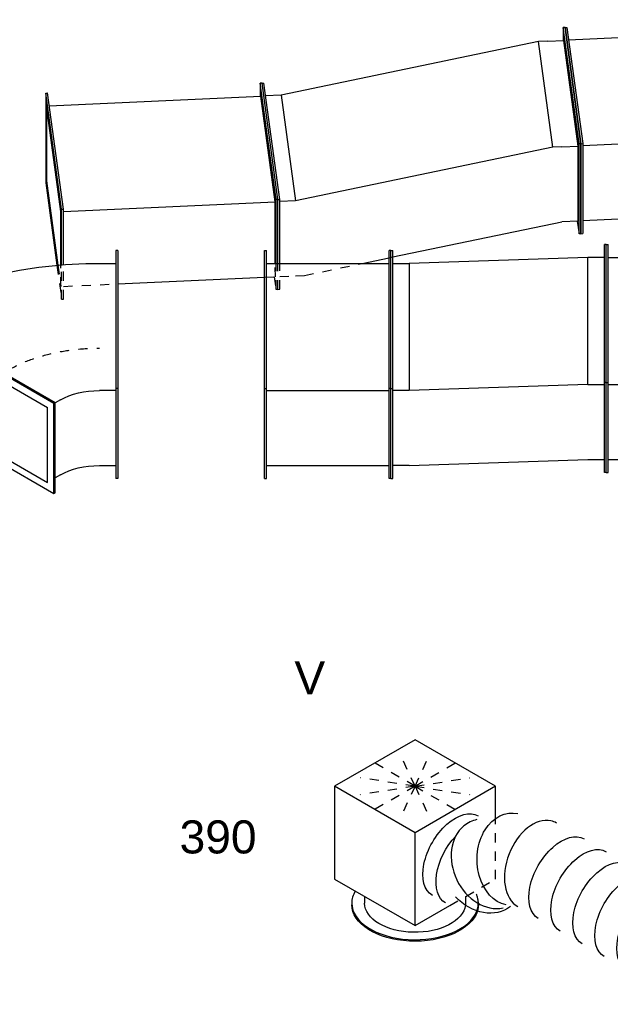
# Model space of a CAD drawing. Extents: x -138812 to 250702, y -18987 to 104055.
# Tile 4 of 193: x 4841 to 6451, y 18447 to 21129. Entities that reach past the tile are written whole.
import ezdxf
from ezdxf.enums import TextEntityAlignment as Align

# ---------------------------------------------------------------- set-up
doc = ezdxf.new("R2010")
doc.units = 0
doc.header["$LTSCALE"] = 50
doc.linetypes.add('CENTER2', pattern=[28.575, 19.05, -3.175, 3.175, -3.175])
doc.linetypes.add('STREEPJES', pattern=[0.1, 0.05, -0.05])
doc.layers.get('0').update_dxf_attribs({"linetype": 'CONTINUOUS'})
for name, color, linetype in [('lMcht aanvoer bestaand_PR', 1, 'CONTINUOUS'), ('lMcht retour bestaand_PR', 1, 'CONTINUOUS'), ('lucht aanvoer bestaand', 8, 'CONTINUOUS'), ('lucht retour bestaand', 8, 'CONTINUOUS'), ('WL570---_TOEVOER', 3, 'CONTINUOUS'), ('WL570---_TOEVOER_RST', 2, 'CONTINUOUS'), ('WL570---_TOEVOER_RST_HL', 1, 'CONTINUOUS'), ('WM570---_TOEVOER_PR', 1, 'CONTINUOUS'), ('WM570---_TOEVOER_RST_PR', 1, 'CONTINUOUS')]:
    doc.layers.add(name, color=color, linetype=linetype)
doc.styles.add('BURO-018', font='ARIAL.TTF', dxfattribs={"height": 90})

# ---------------------------------------------------------------- blocks, each defined once
blk = doc.blocks.new('*U801')
at = {"color": 0, "ltscale": 10}
for p, q in [((0, 310.1, -9952.1), (5, 310.1, -9952.1)), ((0, -65.2, -9952.1), (0, 310.1, -9952.1)), ((5, -65.2, -9952.1), (5, 310.1, -9952.1)), ((2230.4, 310.1, -9952.1), (2225.4, 310.1, -9952.1)), ((2225.4, -65.2, -9952.1), (2225.4, 310.1, -9952.1)), ((2230.4, -65.2, -9952.1), (2230.4, 310.1, -9952.1)), ((5, 275.3, -9952.1), (2225.4, 275.3, -9952.1)), ((0, -65.2, -9952.1), (5, -65.2, -9952.1)), ((0, -310.1, -9952.1), (0, -65.2, -9952.1)), ((5, -310.1, -9952.1), (5, -65.2, -9952.1)), ((5, -71.1, -9952.1), (2225.4, -71.1, -9952.1)), ((2230.4, -65.2, -9952.1), (2225.4, -65.2, -9952.1)), ((2225.4, -310.1, -9952.1), (2225.4, -65.2, -9952.1)), ((2230.4, -310.1, -9952.1), (2230.4, -65.2, -9952.1)), ((5, -275.3, -9952.1), (2225.4, -275.3, -9952.1)), ((0, -310.1, -9952.1), (5, -310.1, -9952.1)), ((2230.4, -310.1, -9952.1), (2225.4, -310.1, -9952.1))]:
    blk.add_line(p, q, dxfattribs=at)
at = {"layer": 'lMcht aanvoer bestaand_PR', "color": 1, "style": 'BURO-018'}
blk.add_attdef('POSNR', text='', height=90, dxfattribs=at).set_placement((0, 0), align=Align.MIDDLE)
blk = doc.blocks.new('*U816')
at = {"color": 0, "ltscale": 10}
for p, q in [((-19.9, 36.7, -9046.4), (-8.8, 281.4, -9046.4)), ((-14.9, 36.7, -9046.4), (-3.8, 281.4, -9046.4)), ((-8.8, 281.4, -9046.4), (-3.8, 281.4, -9046.4)), ((-3.8, 281.4, -9046.4), (-0.7, 246.6, -9046.4)), ((416.6, 36.7, -9046.4), (427.6, 281.4, -9046.4)), ((421.5, 36.7, -9046.4), (432.6, 281.4, -9046.4)), ((432.6, 281.4, -9046.4), (427.6, 281.4, -9046.4)), ((-3.4, 246.6, -9046.4), (-12.7, 42.7, -9046.4)), ((-3.4, 246.6, -9046.4), (426.1, 246.6, -9046.4)), ((-19.9, 36.7, -9046.4), (-14.9, 36.7, -9046.4)), ((8.8, -281.4, -9046.4), (-19.9, 36.7, -9046.4)), ((13.8, -281.4, -9046.4), (-14.9, 36.7, -9046.4)), ((13.4, -246.6, -9046.4), (-12.7, 42.7, -9046.4)), ((-12.7, 42.7, -9046.4), (416.8, 42.7, -9046.4)), ((421.5, 36.7, -9046.4), (416.6, 36.7, -9046.4)), ((445.2, -281.4, -9046.4), (416.6, 36.7, -9046.4)), ((450.2, -281.4, -9046.4), (421.5, 36.7, -9046.4)), ((13.4, -246.6, -9046.4), (442.1, -246.6, -9046.4)), ((15.4, -246.6, -9046.4), (13.8, -281.4, -9046.4)), ((8.8, -281.4, -9046.4), (13.8, -281.4, -9046.4)), ((450.2, -281.4, -9046.4), (445.2, -281.4, -9046.4))]:
    blk.add_line(p, q, dxfattribs=at)
at = {"layer": 'lMcht retour bestaand_PR', "color": 1, "style": 'BURO-018'}
blk.add_attdef('POSNR', text='', height=90, dxfattribs=at).set_placement((0, 0), align=Align.MIDDLE)
blk = doc.blocks.new('*U853')
at = {"color": 0, "ltscale": 10}
for p, q in [((0, 326.4, -9940.6), (-5, 326.4, -9940.6)), ((-5, -48.8, -9940.6), (-5, 326.4, -9940.6)), ((0, -48.8, -9940.6), (0, 326.4, -9940.6)), ((-586.8, 310.1, -9940.6), (-581.8, 310.1, -9940.6)), ((-586.8, -65.2, -9940.6), (-586.8, 310.1, -9940.6)), ((-581.8, -65.2, -9940.6), (-581.8, 310.1, -9940.6)), ((-581.8, 275.3, -9940.6), (-536.8, 275.3, -9940.6)), ((-50, 291.6, -9940.6), (-536.8, 275.3, -9940.6)), ((-536.8, 275.3, -9940.6), (-536.8, -71.1, -9940.6)), ((-5, 291.6, -9940.6), (-50, 291.6, -9940.6)), ((-50, -54.8, -9940.6), (-50, 291.6, -9940.6)), ((0, -48.8, -9940.6), (-5, -48.8, -9940.6)), ((-5, -293.8, -9940.6), (-5, -48.8, -9940.6)), ((0, -293.8, -9940.6), (0, -48.8, -9940.6)), ((-586.8, -65.2, -9940.6), (-581.8, -65.2, -9940.6)), ((-586.8, -310.1, -9940.6), (-586.8, -65.2, -9940.6)), ((-581.8, -310.1, -9940.6), (-581.8, -65.2, -9940.6)), ((-536.8, -71.1, -9940.6), (-581.8, -71.1, -9940.6)), ((-50, -54.8, -9940.6), (-536.8, -71.1, -9940.6)), ((-50, -54.8, -9940.6), (-5, -54.8, -9940.6)), ((-536.8, -275.3, -9940.6), (-50, -258.9, -9940.6)), ((-50, -258.9, -9940.6), (-5, -258.9, -9940.6)), ((-536.8, -275.3, -9940.6), (-581.8, -275.3, -9940.6)), ((0, -293.8, -9940.6), (-5, -293.8, -9940.6)), ((-586.8, -310.1, -9940.6), (-581.8, -310.1, -9940.6))]:
    blk.add_line(p, q, dxfattribs=at)
at = {"layer": 'lMcht aanvoer bestaand_PR', "color": 1, "style": 'BURO-018'}
blk.add_attdef('POSNR', text='', height=90, dxfattribs=at).set_placement((0, 0), align=Align.MIDDLE)
blk = doc.blocks.new('*U854')
at = {"color": 0, "ltscale": 10}
for p, q in [((0, 310.1, -9940.6), (5, 310.1, -9940.6)), ((0, -65.2, -9940.6), (0, 310.1, -9940.6)), ((5, -65.2, -9940.6), (5, 310.1, -9940.6)), ((344.6, 310.1, -9940.6), (339.6, 310.1, -9940.6)), ((339.6, -65.2, -9940.6), (339.6, 310.1, -9940.6)), ((344.6, -65.2, -9940.6), (344.6, 310.1, -9940.6)), ((5, 275.3, -9940.6), (339.6, 275.3, -9940.6)), ((0, -65.2, -9940.6), (5, -65.2, -9940.6)), ((0, -310.1, -9940.6), (0, -65.2, -9940.6)), ((5, -310.1, -9940.6), (5, -65.2, -9940.6)), ((5, -71.1, -9940.6), (339.6, -71.1, -9940.6)), ((344.6, -65.2, -9940.6), (339.6, -65.2, -9940.6)), ((339.6, -310.1, -9940.6), (339.6, -65.2, -9940.6)), ((344.6, -310.1, -9940.6), (344.6, -65.2, -9940.6)), ((5, -275.3, -9940.6), (339.6, -275.3, -9940.6)), ((0, -310.1, -9940.6), (5, -310.1, -9940.6)), ((344.6, -310.1, -9940.6), (339.6, -310.1, -9940.6))]:
    blk.add_line(p, q, dxfattribs=at)
at = {"layer": 'lMcht aanvoer bestaand_PR', "color": 1, "style": 'BURO-018'}
blk.add_attdef('POSNR', text='', height=90, dxfattribs=at).set_placement((0, 0), align=Align.MIDDLE)
blk = doc.blocks.new('*U855')
at = {"color": 0, "ltscale": 10}
for p, q in [((-264.5, 335.9, -9940.6), (-386.9, 123.7, -9940.6)), ((-264.5, 335.9, -9940.6), (-260.4, 335.9, -9940.6)), ((0.9, -123.7, -9940.6), (-264.5, 335.9, -9940.6)), ((5, -123.7, -9940.6), (-260.4, 335.9, -9940.6)), ((-264.5, 300.5, -9940.6), (-366.5, 123.7, -9940.6)), ((-264.5, 300.5, -9940.6), (-19.5, -123.7, -9940.6)), ((-240, 300.5, -9940.6), (-223.6, 300.5, -9940.6)), ((355.5, 152.9, -9940.6), (167.8, -172.1, -9940.6)), ((359.8, 150.4, -9940.6), (172.1, -174.6, -9940.6)), ((299.1, 145.2, -9940.6), (338, 122.7, -9940.6)), ((359.8, 150.4, -9940.6), (355.5, 152.9, -9940.6)), ((-386.9, 123.7, -9940.6), (-121.6, -335.9, -9940.6)), ((-366.5, 123.7, -9940.6), (-121.6, -300.5, -9940.6)), ((-121.6, -300.5, -9940.6), (-19.5, -123.7, -9940.6)), ((-121.6, -335.9, -9940.6), (0.9, -123.7, -9940.6)), ((-117.5, -335.9, -9940.6), (5, -123.7, -9940.6)), ((0.9, -123.7, -9940.6), (5, -123.7, -9940.6)), ((21.3, -123.7, -9940.6), (5, -123.7, -9940.6)), ((164.8, -177.3, -9940.6), (125.9, -154.8, -9940.6)), ((167.8, -172.1, -9940.6), (45.3, -384.3, -9940.6)), ((172.1, -174.6, -9940.6), (49.7, -386.8, -9940.6)), ((172.1, -174.6, -9940.6), (167.8, -172.1, -9940.6)), ((-80.7, -300.5, -9940.6), (-97.1, -300.5, -9940.6)), ((-121.6, -335.9, -9940.6), (-117.5, -335.9, -9940.6)), ((23.8, -331.6, -9940.6), (62.8, -354.1, -9940.6)), ((49.7, -386.8, -9940.6), (45.3, -384.3, -9940.6))]:
    blk.add_line(p, q, dxfattribs=at)
at = {"color": 0, "ltscale": 10, "extrusion": (-4.26297e-17, -3.94865e-17, -1)}
for centre, major_axis in [((82.6, -229.8, -9940.6), (649.5, -375)), ((82.6, -229.8, -9940.6), (129.9, -75)), ((-19.5, -406.6, -9940.6), (129.9, -75))]:
    blk.add_ellipse(centre, major_axis=major_axis, ratio=0.57735, start_param=3.926991, end_param=4.712389, dxfattribs=at)
at = {"color": 8, "linetype": 'STREEPJES', "ltscale": 10, "extrusion": (-4.26297e-17, -3.94865e-17, -1)}
blk.add_ellipse((82.6, -229.8, -9940.6), major_axis=(303.1, -175), ratio=0.57735, start_param=3.926991, end_param=4.712389, dxfattribs=at)
at = {"layer": 'lMcht aanvoer bestaand_PR', "color": 1, "style": 'BURO-018'}
blk.add_attdef('POSNR', text='', height=90, dxfattribs=at).set_placement((0, 0), align=Align.MIDDLE)
blk = doc.blocks.new('*U862')
at = {"color": 0, "ltscale": 10}
for p, q in [((-8.6, 395.6, -8993.8), (-10.2, 360.8, -8993.8)), ((-3.6, 395.6, -8993.8), (-8.6, 395.6, -8993.8)), ((20.1, 77.4, -8993.8), (-8.6, 395.6, -8993.8)), ((25, 77.4, -8993.8), (-3.6, 395.6, -8993.8)), ((-77.7, 360.8, -8993.8), (-785, 246.6, -8993.8)), ((-51.7, 71.5, -8993.8), (-77.7, 360.8, -8993.8)), ((-53.1, 360.8, -8993.8), (-77.7, 360.8, -8993.8)), ((-53.1, 360.8, -8993.8), (-8.2, 360.8, -8993.8)), ((17.8, 71.5, -8993.8), (-8.2, 360.8, -8993.8)), ((-835.3, 281.4, -8993.8), (-830.3, 281.4, -8993.8)), ((-806.7, -36.7, -8993.8), (-835.3, 281.4, -8993.8)), ((-801.7, -36.7, -8993.8), (-830.3, 281.4, -8993.8)), ((-785, 246.6, -8993.8), (-827.2, 246.6, -8993.8)), ((-785, 246.6, -8993.8), (-759, -42.7, -8993.8)), ((-51.7, 71.5, -8993.8), (-759, -42.7, -8993.8)), ((-27.1, 71.5, -8993.8), (-51.7, 71.5, -8993.8)), ((-27.1, 71.5, -8993.8), (17.8, 71.5, -8993.8)), ((8.6, -132.4, -8993.8), (17.8, 71.5, -8993.8)), ((9, -167.3, -8993.8), (20.1, 77.4, -8993.8)), ((14, -167.3, -8993.8), (25, 77.4, -8993.8)), ((25, 77.4, -8993.8), (20.1, 77.4, -8993.8)), ((-814.5, -210.6, -8993.8), (-806.7, -36.7, -8993.8)), ((-809.6, -210.8, -8993.8), (-801.7, -36.7, -8993.8)), ((-806.7, -36.7, -8993.8), (-801.7, -36.7, -8993.8)), ((-759, -42.7, -8993.8), (-801.9, -42.7, -8993.8)), ((-500.9, -207.4, -8993.8), (-36.3, -132.4, -8993.8)), ((8.6, -132.4, -8993.8), (-36.3, -132.4, -8993.8)), ((5.8, -132.4, -8993.8), (9, -167.3, -8993.8)), ((14, -167.3, -8993.8), (9, -167.3, -8993.8)), ((-585, -221, -8993.8), (-511, -209, -8993.8))]:
    blk.add_line(p, q, dxfattribs=at)
at = {"color": 8, "linetype": 'STREEPJES', "ltscale": 10}
for p, q in [((-817.8, -281.4, -8993.8), (-814.5, -210.6, -8993.8)), ((-812.8, -281.4, -8993.8), (-809.6, -210.8, -8993.8)), ((-511, -209, -8993.8), (-500.9, -207.4, -8993.8)), ((-743.7, -246.6, -8993.8), (-585, -221, -8993.8)), ((-811.2, -246.6, -8993.8), (-768.2, -246.6, -8993.8)), ((-768.2, -246.6, -8993.8), (-743.7, -246.6, -8993.8)), ((-817.8, -281.4, -8993.8), (-812.8, -281.4, -8993.8))]:
    blk.add_line(p, q, dxfattribs=at)
at = {"layer": 'lMcht retour bestaand_PR', "color": 1, "style": 'BURO-018'}
blk.add_attdef('POSNR', text='', height=90, dxfattribs=at).set_placement((0, 0), align=Align.MIDDLE)
blk = doc.blocks.new('*U863')
at = {"color": 0, "ltscale": 10}
for p, q in [((-8.8, 281.4, -9084.5), (-19.9, 36.7, -9084.5)), ((-8.8, 281.4, -9084.5), (-3.8, 281.4, -9084.5)), ((19.9, -36.7, -9084.5), (-8.8, 281.4, -9084.5)), ((24.9, -36.7, -9084.5), (-3.8, 281.4, -9084.5)), ((576.3, 281.4, -9084.5), (574.7, 246.6, -9084.5)), ((581.3, 281.4, -9084.5), (576.3, 281.4, -9084.5)), ((604.9, -36.7, -9084.5), (576.3, 281.4, -9084.5)), ((609.9, -36.7, -9084.5), (581.3, 281.4, -9084.5)), ((-8.4, 246.6, -9084.5), (-17.6, 42.7, -9084.5)), ((17.6, -42.7, -9084.5), (-8.4, 246.6, -9084.5)), ((-0.7, 246.6, -9084.5), (576.7, 246.6, -9084.5)), ((602.7, -42.7, -9084.5), (576.7, 246.6, -9084.5)), ((-19.9, 36.7, -9084.5), (0.4, -188.5, -9084.5)), ((-17.6, 42.7, -9084.5), (3.2, -188.4, -9084.5)), ((11.1, -188.1, -9084.5), (17.6, -42.7, -9084.5)), ((13, -188, -9084.5), (19.9, -36.7, -9084.5)), ((18, -187.8, -9084.5), (24.9, -36.7, -9084.5)), ((19.9, -36.7, -9084.5), (24.9, -36.7, -9084.5)), ((24.6, -42.7, -9084.5), (602.7, -42.7, -9084.5)), ((595.1, -210.3, -9084.5), (602.7, -42.7, -9084.5)), ((597.1, -210.4, -9084.5), (604.9, -36.7, -9084.5)), ((602.1, -210.6, -9084.5), (609.9, -36.7, -9084.5)), ((609.9, -36.7, -9084.5), (604.9, -36.7, -9084.5)), ((163.6, -246.6, -9084.5), (564, -246.6, -9084.5))]:
    blk.add_line(p, q, dxfattribs=at)
at = {"color": 8, "linetype": 'STREEPJES', "ltscale": 10}
for p, q in [((0.4, -188.5, -9084.5), (8.8, -281.4, -9084.5)), ((3.2, -188.4, -9084.5), (8.4, -246.6, -9084.5)), ((8.4, -246.6, -9084.5), (11.1, -188.1, -9084.5)), ((8.8, -281.4, -9084.5), (13, -188, -9084.5)), ((13.8, -281.4, -9084.5), (18, -187.8, -9084.5)), ((593.5, -246.6, -9084.5), (595.1, -210.3, -9084.5)), ((593.9, -281.4, -9084.5), (597.1, -210.4, -9084.5)), ((598.9, -281.4, -9084.5), (602.1, -210.6, -9084.5)), ((15.4, -246.6, -9084.5), (163.6, -246.6, -9084.5)), ((564, -246.6, -9084.5), (593.5, -246.6, -9084.5)), ((590.7, -246.6, -9084.5), (593.9, -281.4, -9084.5)), ((8.8, -281.4, -9084.5), (13.8, -281.4, -9084.5)), ((598.9, -281.4, -9084.5), (593.9, -281.4, -9084.5))]:
    blk.add_line(p, q, dxfattribs=at)
at = {"layer": 'lMcht retour bestaand_PR', "color": 1, "style": 'BURO-018'}
blk.add_attdef('POSNR', text='', height=90, dxfattribs=at).set_placement((0, 0), align=Align.MIDDLE)
blk = doc.blocks.new('*U955')
at = {"color": 0, "ltscale": 10}
for p, q in [((-110.2, 247.5, -11512.9), (-236.8, 28.3, -11512.9)), ((142.9, 247.5, -11512.9), (-110.2, 247.5, -11512.9)), ((16.3, 28.3, -11512.9), (-110.2, 247.5, -11512.9)), ((269.4, 28.3, -11512.9), (142.9, 247.5, -11512.9)), ((-236.8, 28.3, -11512.9), (-110.2, -190.9, -11512.9)), ((-110.2, -190.9, -11512.9), (16.3, 28.3, -11512.9)), ((269.4, 28.3, -11512.9), (16.3, 28.3, -11512.9)), ((229.2, -41.5, -11512.9), (269.4, 28.3, -11512.9)), ((-229, -51.6, -11512.9), (-231, -55.2, -11512.9)), ((-189.6, -53.4, -11512.9), (-198.7, -69.1, -11512.9)), ((-110.2, -190.9, -11512.9), (-0.6, -190.9, -11512.9))]:
    blk.add_line(p, q, dxfattribs=at)
at = {"color": 8, "linetype": 'STREEPJES', "ltscale": 10}
for p, q in [((79.6, 137.9, -11512.9), (16.3, 247.5, -11512.9)), ((79.6, 137.9, -11512.9), (-38.5, 232.8, -11512.9)), ((79.6, 137.9, -11512.9), (88.1, 232.8, -11512.9)), ((79.6, 137.9, -11512.9), (-61.6, 192.7, -11512.9)), ((79.6, 137.9, -11512.9), (157.6, 192.7, -11512.9)), ((79.6, 137.9, -11512.9), (-46.9, 137.9, -11512.9)), ((79.6, 137.9, -11512.9), (1.6, 83.1, -11512.9)), ((79.6, 137.9, -11512.9), (71.1, 43, -11512.9)), ((79.6, 137.9, -11512.9), (142.9, 28.3, -11512.9)), ((79.6, 137.9, -11512.9), (197.7, 43, -11512.9)), ((79.6, 137.9, -11512.9), (220.8, 83.1, -11512.9)), ((79.6, 137.9, -11512.9), (206.2, 137.9, -11512.9)), ((142.9, -190.9, -11512.9), (229.2, -41.5, -11512.9)), ((-0.6, -190.9, -11512.9), (142.9, -190.9, -11512.9)), ((48.5, -190.9, -11512.9), (39.5, -206.6, -11512.9)), ((69.8, -224.1, -11512.9), (67.7, -227.7, -11512.9))]:
    blk.add_line(p, q, dxfattribs=at)
at = {"color": 0, "ltscale": 10}
for start_param, end_param in [(3.141593, 6.069145), (2.805991, 3.141593)]:
    blk.add_ellipse((-79.6, -137.9, -11512.9), major_axis=(149.4, -86.2), ratio=0.57735, start_param=start_param, end_param=end_param, dxfattribs=at)
at = {"color": 0, "ltscale": 10, "extrusion": (2.67592e-17, -7.95482e-17, -1)}
for centre, major_axis, start_param in [((-81.6, -141.4, -11512.9), (149.4, -86.2), 0.176549), ((-79.6, -137.9, -11512.9), (119.1, -68.7), 0.070446)]:
    blk.add_ellipse(centre, major_axis=major_axis, ratio=0.57735, start_param=start_param, end_param=3.141593, dxfattribs=at)
at = {"color": 8, "linetype": 'STREEPJES', "ltscale": 10, "extrusion": (2.67592e-17, -7.95482e-17, -1)}
for centre, major_axis, end_param in [((-79.6, -137.9, -11512.9), (119.1, -68.7), 0.070446), ((-81.6, -141.4, -11512.9), (149.4, -86.2), 0.176549)]:
    blk.add_ellipse(centre, major_axis=major_axis, ratio=0.57735, start_param=0, end_param=end_param, dxfattribs=at)
at = {"color": 8, "linetype": 'STREEPJES', "ltscale": 10}
for start_param, end_param in [(0, 0.335601), (6.069145, 6.283185)]:
    blk.add_ellipse((-79.6, -137.9, -11512.9), major_axis=(149.4, -86.2), ratio=0.57735, start_param=start_param, end_param=end_param, dxfattribs=at)
at = {"layer": 'WL570---_TOEVOER_RST_HL', "linetype": 'CENTER2'}
blk.add_circle((0, 0, -11512.9), 0.075, dxfattribs=at)
at = {"layer": 'WL570---_TOEVOER_RST', "color": 1, "style": 'BURO-018'}
for tag in ['MC', 'Q']:
    blk.add_attdef(tag, text='', height=90, dxfattribs=at).set_placement((0, 0), align=Align.MIDDLE)
at = {"layer": 'WM570---_TOEVOER_RST_PR', "color": 1, "style": 'BURO-018'}
blk.add_attdef('POSNR', text='', height=90, dxfattribs=at).set_placement((0, 0), align=Align.MIDDLE)
blk = doc.blocks.new('*U994')
at = {"color": 0, "ltscale": 10, "extrusion": (7.43708e-18, -5.9805e-17, -1)}
for centre, major_axis, ratio, start_param, end_param in [((551.8, 89.9, -12150.1), (0, 125), 0.57735, 0, 1.955158), ((593.1, 89.9, -12150.1), (0, 125), 0.57735, 0, 3.141593), ((510.5, 89.9, -12150.1), (-117.2, 43.4), 0.800719, 0.013074, 1.500702), ((454.2, 21.2, -12150.1), (62.2, -109.7), 0.756995, 3.300427, 6.44202), ((0, 0, -12150.1), (0, 125), 0.57735, 0, 3.141593), ((34.6, 0, -12150.1), (0, 125), 0.57735, 0, 3.141593), ((103.9, 0, -12150.1), (0, 125), 0.57735, 0, 3.141593), ((173.2, 0, -12150.1), (0, 125), 0.57735, 0, 3.141593), ((242.5, 0, -12150.1), (0, 125), 0.57735, 0, 3.141593), ((311.8, 0, -12150.1), (0, 125), 0.57735, 0, 3.141593)]:
    blk.add_ellipse(centre, major_axis=major_axis, ratio=ratio, start_param=start_param, end_param=end_param, dxfattribs=at)
at = {"color": 0, "ltscale": 10}
for centre, major_axis, ratio, start_param, end_param in [((500, 61.7, -12150.1), (-104.2, 71.4), 0.796763, 3.338866, 6.085912), ((387.4, 0, -12150.1), (19.3, -124.4), 0.652133, 0.100629, 3.040964), ((500, 61.7, -12150.1), (-104.2, 71.4), 0.796763, 2.944319, 3.338866), ((387.4, 0, -12150.1), (19.3, -124.4), 0.652133, 6.182557, 6.383814)]:
    blk.add_ellipse(centre, major_axis=major_axis, ratio=ratio, start_param=start_param, end_param=end_param, dxfattribs=at)
at = {"layer": 'WM570---_TOEVOER_PR', "color": 1, "style": 'BURO-018'}
blk.add_attdef('POSNR', text='', height=90, dxfattribs=at).set_placement((0, 0), align=Align.MIDDLE)

msp = doc.modelspace()

# ---------------------------------------------------------------- block references
at = {"layer": 'lucht aanvoer bestaand', "rotation": 30.00000000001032}
msp.add_blockref('*U855', (4871.75306, 20189.83025, 9940.57806), dxfattribs=at)
at = {"layer": 'lucht aanvoer bestaand'}
for name, p in [('*U853', (6439.49158, 20189.83025, 9940.57806)), ('*U801', (6439.49158, 20206.16018, 9952.12507)), ('*U854', (5508.14916, 20189.83025, 9940.57806))]:
    msp.add_blockref(name, p, dxfattribs=at)
at = {"layer": 'lucht retour bestaand'}
for name, p, rotation in [('*U816', (6789.71545, 20846.60126, 9046.4046), 182.5935771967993), ('*U862', (6348.75186, 20712.31724, 8993.82378), 2.593577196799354), ('*U863', (4933.59884, 20648.21448, 9084.47877), 2.593577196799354)]:
    msp.add_blockref(name, p, dxfattribs=dict(at, rotation=rotation))
at = {"layer": 'WL570---_TOEVOER', "rotation": 149.9999999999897}
msp.add_blockref('*U994', (6586.63013, 18633.60841, 12150.06835), dxfattribs=at)
at = {"layer": 'WL570---_TOEVOER_RST'}
ref = msp.add_blockref('*U955', (5918.40606, 18882.08695, 11512.87824), dxfattribs=dict(at, rotation=30.00000000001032))
ref.add_attrib('Q', '390', dxfattribs={"color": 1, "height": 90, "style": 'BURO-018'}).set_placement((5381.61031, 18903.33099), align=Align.MIDDLE)
ref.add_attrib('MC', 'V', dxfattribs={"color": 1, "height": 90, "style": 'BURO-018'}).set_placement((5631.61031, 19336.34369), align=Align.MIDDLE)

doc.saveas('drawing.dxf')
